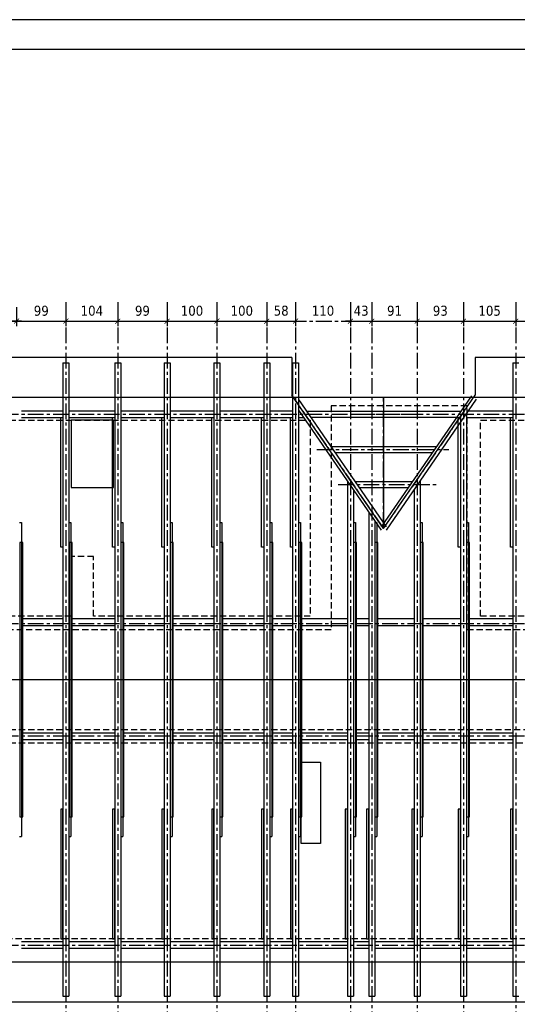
# Model space of a CAD drawing. Header units: millimetres. Extents: x 215282 to 249074, y 9058 to 27069.
# Tile 8 of 51: x 230501 to 231500, y 11713 to 13687. Entities that reach past the tile are written whole.
import ezdxf

# ---------------------------------------------------------------- set-up
doc = ezdxf.new("R2010")
doc.units = ezdxf.units.MM
doc.linetypes.add('CENTER', pattern=[50.8, 31.75, -6.35, 6.35, -6.35])
doc.linetypes.add('DASHED', pattern=[0.75, 0.5, -0.25])
for name, color, linetype in [('01-HM_podstawowa', 8, 'Continuous'), ('02-HM_osie', 8, 'CENTER'), ('04-HM_kontur', 4, 'Continuous')]:
    doc.layers.add(name, color=color, linetype=linetype)
doc.styles.add('HM_standard', font='tahoma.ttf')
doc.dimstyles.new('S100', dxfattribs={"dimscale": 10, "dimtxt": 2, "dimasz": 1, "dimexe": 1, "dimexo": 1, "dimgap": 1, "dimtad": 0, "dimdec": 1, "dimrnd": 0.5, "dimdsep": 46, "dimtxsty": 'HM_standard', "dimblk1": 'ARCHTICK', "dimblk2": 'ARCHTICK', "dimsah": 1, "dimcen": -3, "dimdle": 1, "dimclrt": 256, "dimadec": 0, "dimazin": 0, "dimtfac": 0.8, "dimtdec": 1, "dimtix": 1, "dimtmove": 2, "dimatfit": 3, "dimldrblk": 'ARCHTICK', "dimfxl": 1, "dimtvp": 1, "dimtolj": 1, "dimarcsym": 0})

# ---------------------------------------------------------------- blocks, each defined once
blk = doc.blocks.new('_ARCHTICK')
at = {"color": 0, "linetype": 'ByBlock', "const_width": 0.15}
blk.add_lwpolyline([(-0.5, -0.5), (0.5, 0.5)], dxfattribs=at)
blk = doc.blocks.new('*D219')
at = {"layer": '01-HM_podstawowa', "color": 0, "lineweight": -2, "ltscale": 3, "transparency": 16777216}
for p, q in [((221724, 20196.2), (221724, 20158.1)), ((221823, 20196.2), (221823, 20158.1)), ((221714, 20168.1), (221833, 20168.1))]:
    blk.add_line(p, q, dxfattribs=at)
at = {"layer": 'Defpoints', "color": 0, "transparency": 16777216}
for p in [(221724, 20206.2), (221823, 20206.2), (221823, 20168.1)]:
    blk.add_point(p, dxfattribs=at)
at = {"layer": '01-HM_podstawowa', "color": 0, "lineweight": -2, "ltscale": 3, "transparency": 16777216, "xscale": 10, "yscale": 10, "zscale": 10, "rotation": 180}
blk.add_blockref('_ARCHTICK', (221724, 20168.1), dxfattribs=at)
at = {"layer": '01-HM_podstawowa', "color": 0, "lineweight": -2, "ltscale": 3, "transparency": 16777216, "xscale": 10, "yscale": 10, "zscale": 10}
blk.add_blockref('_ARCHTICK', (221823, 20168.1), dxfattribs=at)
at = {"layer": '01-HM_podstawowa', "ltscale": 3, "transparency": 16777216, "insert": (221773.5, 20188.9), "char_height": 20, "attachment_point": 5, "style": 'HM_standard'}
blk.add_mtext('\\A1;99', dxfattribs=at)
blk = doc.blocks.new('*D220')
at = {"layer": '01-HM_podstawowa', "color": 0, "lineweight": -2, "ltscale": 3, "transparency": 16777216}
for p, q in [((221823, 20196.2), (221823, 20158.1)), ((221927, 20196.2), (221927, 20158.1)), ((221813, 20168.1), (221937, 20168.1))]:
    blk.add_line(p, q, dxfattribs=at)
at = {"layer": 'Defpoints', "color": 0, "transparency": 16777216}
for p in [(221823, 20206.2), (221927, 20206.2), (221927, 20168.1)]:
    blk.add_point(p, dxfattribs=at)
at = {"layer": '01-HM_podstawowa', "color": 0, "lineweight": -2, "ltscale": 3, "transparency": 16777216, "xscale": 10, "yscale": 10, "zscale": 10, "rotation": 180}
blk.add_blockref('_ARCHTICK', (221823, 20168.1), dxfattribs=at)
at = {"layer": '01-HM_podstawowa', "color": 0, "lineweight": -2, "ltscale": 3, "transparency": 16777216, "xscale": 10, "yscale": 10, "zscale": 10}
blk.add_blockref('_ARCHTICK', (221927, 20168.1), dxfattribs=at)
at = {"layer": '01-HM_podstawowa', "ltscale": 3, "transparency": 16777216, "insert": (221875, 20188.9), "char_height": 20, "attachment_point": 5, "style": 'HM_standard'}
blk.add_mtext('\\A1;104', dxfattribs=at)
blk = doc.blocks.new('*D221')
at = {"layer": '01-HM_podstawowa', "color": 0, "lineweight": -2, "ltscale": 3, "transparency": 16777216}
for p, q in [((221927, 20196.2), (221927, 20158.1)), ((222026, 20196.2), (222026, 20158.1)), ((221917, 20168.1), (222036, 20168.1))]:
    blk.add_line(p, q, dxfattribs=at)
at = {"layer": 'Defpoints', "color": 0, "transparency": 16777216}
for p in [(221927, 20206.2), (222026, 20206.2), (222026, 20168.1)]:
    blk.add_point(p, dxfattribs=at)
at = {"layer": '01-HM_podstawowa', "color": 0, "lineweight": -2, "ltscale": 3, "transparency": 16777216, "xscale": 10, "yscale": 10, "zscale": 10, "rotation": 180}
blk.add_blockref('_ARCHTICK', (221927, 20168.1), dxfattribs=at)
at = {"layer": '01-HM_podstawowa', "color": 0, "lineweight": -2, "ltscale": 3, "transparency": 16777216, "xscale": 10, "yscale": 10, "zscale": 10}
blk.add_blockref('_ARCHTICK', (222026, 20168.1), dxfattribs=at)
at = {"layer": '01-HM_podstawowa', "ltscale": 3, "transparency": 16777216, "insert": (221976.5, 20188.9), "char_height": 20, "attachment_point": 5, "style": 'HM_standard'}
blk.add_mtext('\\A1;99', dxfattribs=at)
blk = doc.blocks.new('*D222')
at = {"layer": '01-HM_podstawowa', "color": 0, "lineweight": -2, "ltscale": 3, "transparency": 16777216}
for p, q in [((222026, 20196.2), (222026, 20158.1)), ((222126, 20196.2), (222126, 20158.1)), ((222016, 20168.1), (222136, 20168.1))]:
    blk.add_line(p, q, dxfattribs=at)
at = {"layer": 'Defpoints', "color": 0, "transparency": 16777216}
for p in [(222026, 20206.2), (222126, 20206.2), (222126, 20168.1)]:
    blk.add_point(p, dxfattribs=at)
at = {"layer": '01-HM_podstawowa', "color": 0, "lineweight": -2, "ltscale": 3, "transparency": 16777216, "xscale": 10, "yscale": 10, "zscale": 10, "rotation": 180}
blk.add_blockref('_ARCHTICK', (222026, 20168.1), dxfattribs=at)
at = {"layer": '01-HM_podstawowa', "color": 0, "lineweight": -2, "ltscale": 3, "transparency": 16777216, "xscale": 10, "yscale": 10, "zscale": 10}
blk.add_blockref('_ARCHTICK', (222126, 20168.1), dxfattribs=at)
at = {"layer": '01-HM_podstawowa', "ltscale": 3, "transparency": 16777216, "insert": (222076, 20188.9), "char_height": 20, "attachment_point": 5, "style": 'HM_standard'}
blk.add_mtext('\\A1;100', dxfattribs=at)
blk = doc.blocks.new('*D223')
at = {"layer": '01-HM_podstawowa', "color": 0, "lineweight": -2, "ltscale": 3, "transparency": 16777216}
for p, q in [((222126, 20196.2), (222126, 20158.1)), ((222226, 20196.2), (222226, 20158.1)), ((222116, 20168.1), (222236, 20168.1))]:
    blk.add_line(p, q, dxfattribs=at)
at = {"layer": 'Defpoints', "color": 0, "transparency": 16777216}
for p in [(222126, 20206.2), (222226, 20206.2), (222226, 20168.1)]:
    blk.add_point(p, dxfattribs=at)
at = {"layer": '01-HM_podstawowa', "color": 0, "lineweight": -2, "ltscale": 3, "transparency": 16777216, "xscale": 10, "yscale": 10, "zscale": 10, "rotation": 180}
blk.add_blockref('_ARCHTICK', (222126, 20168.1), dxfattribs=at)
at = {"layer": '01-HM_podstawowa', "color": 0, "lineweight": -2, "ltscale": 3, "transparency": 16777216, "xscale": 10, "yscale": 10, "zscale": 10}
blk.add_blockref('_ARCHTICK', (222226, 20168.1), dxfattribs=at)
at = {"layer": '01-HM_podstawowa', "ltscale": 3, "transparency": 16777216, "insert": (222176, 20188.9), "char_height": 20, "attachment_point": 5, "style": 'HM_standard'}
blk.add_mtext('\\A1;100', dxfattribs=at)
blk = doc.blocks.new('*D224')
at = {"layer": '01-HM_podstawowa', "color": 0, "lineweight": -2, "ltscale": 3, "transparency": 16777216}
for p, q in [((222226, 20196.2), (222226, 20158.1)), ((222284, 20196.2), (222284, 20158.1)), ((222216, 20168.1), (222294, 20168.1))]:
    blk.add_line(p, q, dxfattribs=at)
at = {"layer": 'Defpoints', "color": 0, "transparency": 16777216}
for p in [(222226, 20206.2), (222284, 20206.2), (222284, 20168.1)]:
    blk.add_point(p, dxfattribs=at)
at = {"layer": '01-HM_podstawowa', "color": 0, "lineweight": -2, "ltscale": 3, "transparency": 16777216, "xscale": 10, "yscale": 10, "zscale": 10, "rotation": 180}
blk.add_blockref('_ARCHTICK', (222226, 20168.1), dxfattribs=at)
at = {"layer": '01-HM_podstawowa', "color": 0, "lineweight": -2, "ltscale": 3, "transparency": 16777216, "xscale": 10, "yscale": 10, "zscale": 10}
blk.add_blockref('_ARCHTICK', (222284, 20168.1), dxfattribs=at)
at = {"layer": '01-HM_podstawowa', "ltscale": 3, "transparency": 16777216, "insert": (222255, 20189), "char_height": 20, "attachment_point": 5, "style": 'HM_standard'}
blk.add_mtext('\\A1;58', dxfattribs=at)
blk = doc.blocks.new('*D225')
at = {"layer": '02-HM_osie', "color": 0, "lineweight": -2, "transparency": 16777216}
for p, q in [((222284, 20196.2), (222284, 20158.1)), ((222394, 20196.2), (222394, 20158.1)), ((222274, 20168.1), (222404, 20168.1))]:
    blk.add_line(p, q, dxfattribs=at)
at = {"layer": 'Defpoints', "color": 0, "transparency": 16777216}
for p in [(222284, 20206.2), (222394, 20206.2), (222394, 20168.1)]:
    blk.add_point(p, dxfattribs=at)
at = {"layer": '02-HM_osie', "color": 0, "lineweight": -2, "ltscale": 3, "transparency": 16777216, "xscale": 10, "yscale": 10, "zscale": 10, "rotation": 180}
blk.add_blockref('_ARCHTICK', (222284, 20168.1), dxfattribs=at)
at = {"layer": '02-HM_osie', "color": 0, "lineweight": -2, "ltscale": 3, "transparency": 16777216, "xscale": 10, "yscale": 10, "zscale": 10}
blk.add_blockref('_ARCHTICK', (222394, 20168.1), dxfattribs=at)
at = {"layer": '02-HM_osie', "ltscale": 3, "transparency": 16777216, "insert": (222339, 20188.9), "char_height": 20, "attachment_point": 5, "style": 'HM_standard'}
blk.add_mtext('\\A1;110', dxfattribs=at)
blk = doc.blocks.new('*D226')
at = {"layer": '01-HM_podstawowa', "color": 0, "lineweight": -2, "ltscale": 3, "transparency": 16777216}
for p, q in [((222394, 20196.2), (222394, 20158.1)), ((222437, 20196.2), (222437, 20158.1)), ((222384, 20168.1), (222447, 20168.1)), ((222394, 20168.1), (222384, 20168.1)), ((222437, 20168.1), (222447, 20168.1))]:
    blk.add_line(p, q, dxfattribs=at)
at = {"layer": 'Defpoints', "color": 0, "transparency": 16777216}
for p in [(222394, 20206.2), (222437, 20206.2), (222437, 20168.1)]:
    blk.add_point(p, dxfattribs=at)
at = {"layer": '01-HM_podstawowa', "color": 0, "lineweight": -2, "ltscale": 3, "transparency": 16777216, "xscale": 10, "yscale": 10, "zscale": 10}
blk.add_blockref('_ARCHTICK', (222394, 20168.1), dxfattribs=at)
at = {"layer": '01-HM_podstawowa', "color": 0, "lineweight": -2, "ltscale": 3, "transparency": 16777216, "xscale": 10, "yscale": 10, "zscale": 10, "rotation": 180}
blk.add_blockref('_ARCHTICK', (222437, 20168.1), dxfattribs=at)
at = {"layer": '01-HM_podstawowa', "ltscale": 3, "transparency": 16777216, "insert": (222415.5, 20188.9), "char_height": 20, "attachment_point": 5, "style": 'HM_standard'}
blk.add_mtext('\\A1;43', dxfattribs=at)
blk = doc.blocks.new('*D227')
at = {"layer": '01-HM_podstawowa', "color": 0, "lineweight": -2, "ltscale": 3, "transparency": 16777216}
for p, q in [((222437, 20196.2), (222437, 20158.1)), ((222528, 20196.2), (222528, 20158.1)), ((222427, 20168.1), (222538, 20168.1))]:
    blk.add_line(p, q, dxfattribs=at)
at = {"layer": 'Defpoints', "color": 0, "transparency": 16777216}
for p in [(222437, 20206.2), (222528, 20206.2), (222528, 20168.1)]:
    blk.add_point(p, dxfattribs=at)
at = {"layer": '01-HM_podstawowa', "color": 0, "lineweight": -2, "ltscale": 3, "transparency": 16777216, "xscale": 10, "yscale": 10, "zscale": 10, "rotation": 180}
blk.add_blockref('_ARCHTICK', (222437, 20168.1), dxfattribs=at)
at = {"layer": '01-HM_podstawowa', "color": 0, "lineweight": -2, "ltscale": 3, "transparency": 16777216, "xscale": 10, "yscale": 10, "zscale": 10}
blk.add_blockref('_ARCHTICK', (222528, 20168.1), dxfattribs=at)
at = {"layer": '01-HM_podstawowa', "ltscale": 3, "transparency": 16777216, "insert": (222482.5, 20188.9), "char_height": 20, "attachment_point": 5, "style": 'HM_standard'}
blk.add_mtext('\\A1;91', dxfattribs=at)
blk = doc.blocks.new('*D228')
at = {"layer": '01-HM_podstawowa', "color": 0, "lineweight": -2, "ltscale": 3, "transparency": 16777216}
for p, q in [((222528, 20196.2), (222528, 20158.1)), ((222621, 20196.2), (222621, 20158.1)), ((222518, 20168.1), (222631, 20168.1))]:
    blk.add_line(p, q, dxfattribs=at)
at = {"layer": 'Defpoints', "color": 0, "transparency": 16777216}
for p in [(222528, 20206.2), (222621, 20206.2), (222621, 20168.1)]:
    blk.add_point(p, dxfattribs=at)
at = {"layer": '01-HM_podstawowa', "color": 0, "lineweight": -2, "ltscale": 3, "transparency": 16777216, "xscale": 10, "yscale": 10, "zscale": 10, "rotation": 180}
blk.add_blockref('_ARCHTICK', (222528, 20168.1), dxfattribs=at)
at = {"layer": '01-HM_podstawowa', "color": 0, "lineweight": -2, "ltscale": 3, "transparency": 16777216, "xscale": 10, "yscale": 10, "zscale": 10}
blk.add_blockref('_ARCHTICK', (222621, 20168.1), dxfattribs=at)
at = {"layer": '01-HM_podstawowa', "ltscale": 3, "transparency": 16777216, "insert": (222574.5, 20188.9), "char_height": 20, "attachment_point": 5, "style": 'HM_standard'}
blk.add_mtext('\\A1;93', dxfattribs=at)
blk = doc.blocks.new('*D229')
at = {"layer": '01-HM_podstawowa', "color": 0, "lineweight": -2, "ltscale": 3, "transparency": 16777216}
for p, q in [((222621, 20196.2), (222621, 20158.1)), ((222726, 20196.2), (222726, 20158.1)), ((222611, 20168.1), (222736, 20168.1))]:
    blk.add_line(p, q, dxfattribs=at)
at = {"layer": 'Defpoints', "color": 0, "transparency": 16777216}
for p in [(222621, 20206.2), (222726, 20206.2), (222726, 20168.1)]:
    blk.add_point(p, dxfattribs=at)
at = {"layer": '01-HM_podstawowa', "color": 0, "lineweight": -2, "ltscale": 3, "transparency": 16777216, "xscale": 10, "yscale": 10, "zscale": 10, "rotation": 180}
blk.add_blockref('_ARCHTICK', (222621, 20168.1), dxfattribs=at)
at = {"layer": '01-HM_podstawowa', "color": 0, "lineweight": -2, "ltscale": 3, "transparency": 16777216, "xscale": 10, "yscale": 10, "zscale": 10}
blk.add_blockref('_ARCHTICK', (222726, 20168.1), dxfattribs=at)
at = {"layer": '01-HM_podstawowa', "ltscale": 3, "transparency": 16777216, "insert": (222673.5, 20188.9), "char_height": 20, "attachment_point": 5, "style": 'HM_standard'}
blk.add_mtext('\\A1;105', dxfattribs=at)
blk = doc.blocks.new('*D230')
at = {"layer": '01-HM_podstawowa', "color": 0, "lineweight": -2, "ltscale": 3, "transparency": 16777216}
for p, q in [((222726, 20196.2), (222726, 20158.1)), ((222826, 20196.2), (222826, 20158.1)), ((222716, 20168.1), (222836, 20168.1))]:
    blk.add_line(p, q, dxfattribs=at)
at = {"layer": 'Defpoints', "color": 0, "transparency": 16777216}
for p in [(222726, 20206.2), (222826, 20206.2), (222826, 20168.1)]:
    blk.add_point(p, dxfattribs=at)
at = {"layer": '01-HM_podstawowa', "color": 0, "lineweight": -2, "ltscale": 3, "transparency": 16777216, "xscale": 10, "yscale": 10, "zscale": 10, "rotation": 180}
blk.add_blockref('_ARCHTICK', (222726, 20168.1), dxfattribs=at)
at = {"layer": '01-HM_podstawowa', "color": 0, "lineweight": -2, "ltscale": 3, "transparency": 16777216, "xscale": 10, "yscale": 10, "zscale": 10}
blk.add_blockref('_ARCHTICK', (222826, 20168.1), dxfattribs=at)
at = {"layer": '01-HM_podstawowa', "ltscale": 3, "transparency": 16777216, "insert": (222776, 20188.9), "char_height": 20, "attachment_point": 5, "style": 'HM_standard'}
blk.add_mtext('\\A1;100', dxfattribs=at)
blk = doc.blocks.new('*D282')
at = {"layer": '01-HM_podstawowa', "color": 0, "lineweight": -2, "ltscale": 3, "transparency": 16777216}
for p, q in [((221626.5, 20196.2), (221626.5, 20158.1)), ((221724, 20196.2), (221724, 20158.1)), ((221734, 20168.1), (221616.5, 20168.1))]:
    blk.add_line(p, q, dxfattribs=at)
at = {"layer": 'Defpoints', "color": 0, "transparency": 16777216}
for p in [(221626.5, 20206.2), (221724, 20206.2), (221626.5, 20168.1)]:
    blk.add_point(p, dxfattribs=at)
at = {"layer": '01-HM_podstawowa', "color": 0, "lineweight": -2, "ltscale": 3, "transparency": 16777216, "xscale": 10, "yscale": 10, "zscale": 10, "rotation": 180}
blk.add_blockref('_ARCHTICK', (221626.5, 20168.1), dxfattribs=at)
at = {"layer": '01-HM_podstawowa', "color": 0, "lineweight": -2, "ltscale": 3, "transparency": 16777216, "xscale": 10, "yscale": 10, "zscale": 10}
blk.add_blockref('_ARCHTICK', (221724, 20168.1), dxfattribs=at)
at = {"layer": '01-HM_podstawowa', "ltscale": 3, "transparency": 16777216, "insert": (221675.2, 20188.9), "char_height": 20, "attachment_point": 5, "style": 'HM_standard'}
blk.add_mtext('\\A1;95', dxfattribs=at)
blk = doc.blocks.new('rokwie')
at = {"layer": '01-HM_podstawowa', "color": 3}
for p, q in [((221817.04, 20084.29), (221817.04, 18814.29)), ((221817.04, 20084.29), (221829.04, 20084.29)), ((221829.04, 20084.29), (221829.04, 18814.29)), ((221921.04, 20084.29), (221921.04, 18814.29)), ((221921.04, 20084.29), (221933.04, 20084.29)), ((221933.04, 20084.29), (221933.04, 18814.29)), ((222020.04, 20084.29), (222020.04, 18814.29)), ((222020.04, 20084.29), (222032.04, 20084.29)), ((222032.04, 20084.29), (222032.04, 18814.29)), ((222120.04, 20084.29), (222120.04, 18814.29)), ((222120.04, 20084.29), (222132.04, 20084.29)), ((222132.04, 20084.29), (222132.04, 18814.29)), ((222220.04, 20084.29), (222220.04, 18814.29)), ((222220.04, 20084.29), (222232.04, 20084.29)), ((222232.04, 20084.29), (222232.04, 18814.29)), ((222278.04, 20084.29), (222278.04, 18814.29)), ((222278.04, 20084.29), (222290.04, 20084.29)), ((222290.04, 20084.29), (222290.04, 18814.29)), ((222720.04, 20084.29), (222720.04, 18814.29)), ((222720.04, 20084.29), (222732.04, 20084.29)), ((222290.04, 20010.76), (222465.64, 19755.84)), ((222636.83, 20018.69), (222455.76, 19755.84)), ((222646.71, 20011.88), (222465.64, 19749.03)), ((221734.04, 19988.11), (221817.04, 19988.11)), ((221829.04, 19988.11), (221921.04, 19988.11)), ((221933.04, 19988.11), (222020.04, 19988.11)), ((222032.04, 19988.11), (222120.04, 19988.11)), ((222132.04, 19988.11), (222220.04, 19988.11)), ((222232.04, 19988.11), (222278.04, 19988.11)), ((222290.04, 19989.61), (222455.76, 19749.03)), ((222290.04, 19988.11), (222291.07, 19988.11)), ((222305.96, 19987.64), (222615.44, 19987.64)), ((222627.04, 19988.11), (222720.04, 19988.11)), ((221734.04, 19974.61), (221817.04, 19974.61)), ((221829.04, 19974.61), (221921.04, 19974.61)), ((221933.04, 19974.61), (222020.04, 19974.61)), ((222032.04, 19974.61), (222120.04, 19974.61)), ((222132.04, 19974.61), (222220.04, 19974.61)), ((222232.04, 19974.61), (222278.04, 19974.61)), ((222290.04, 19974.61), (222300.37, 19974.61)), ((222314.23, 19975.64), (222607.18, 19975.64)), ((222615.04, 19965.9), (222615.04, 18814.29)), ((222627.04, 19983.32), (222627.04, 18814.29)), ((222627.04, 19974.61), (222720.04, 19974.61)), ((222354.77, 19916.8), (222566.64, 19916.8)), ((222363.03, 19904.8), (222558.37, 19904.8)), ((222388.04, 19847.34), (222388.04, 18814.29)), ((222402.99, 19846.8), (222518.42, 19846.8)), ((222534.04, 19848.32), (222534.04, 18814.29)), ((222400.04, 19829.92), (222400.04, 18814.29)), ((222411.25, 19834.8), (222510.15, 19834.8)), ((222522.04, 19830.9), (222522.04, 18814.29)), ((222431.04, 19784.92), (222431.04, 18814.29)), ((222443.04, 19767.5), (222443.04, 18814.29)), ((221730.04, 19764.29), (221734.04, 19764.29)), ((221734.04, 19764.29), (221734.04, 19134.29)), ((221829.04, 19764.29), (221833.04, 19764.29)), ((221833.04, 19764.29), (221833.04, 19134.29)), ((221933.04, 19764.29), (221937.04, 19764.29)), ((221937.04, 19764.29), (221937.04, 19134.29)), ((222032.04, 19764.29), (222036.04, 19764.29)), ((222036.04, 19764.29), (222036.04, 19134.29)), ((222132.04, 19764.29), (222136.04, 19764.29)), ((222136.04, 19764.29), (222136.04, 19134.29)), ((222232.04, 19764.29), (222236.04, 19764.29)), ((222236.04, 19764.29), (222236.04, 19134.29)), ((222290.04, 19764.29), (222294.04, 19764.29)), ((222294.04, 19764.29), (222294.04, 19134.29)), ((222400.04, 19764.29), (222404.04, 19764.29)), ((222404.04, 19764.29), (222404.04, 19134.29)), ((222443.04, 19764.29), (222447.04, 19764.29)), ((222447.04, 19764.29), (222447.04, 19134.29)), ((222534.04, 19764.29), (222538.04, 19764.29)), ((222538.04, 19764.29), (222538.04, 19134.29)), ((222627.04, 19764.29), (222631.04, 19764.29)), ((222631.04, 19764.29), (222631.04, 19134.29)), ((221734.04, 19571.55), (221817.04, 19571.55)), ((221833.04, 19571.55), (221921.04, 19571.55)), ((221937.04, 19571.55), (222020.04, 19571.55)), ((222036.04, 19571.55), (222120.04, 19571.55)), ((222136.04, 19571.55), (222220.04, 19571.55)), ((222236.04, 19571.55), (222278.04, 19571.55)), ((222294.04, 19571.55), (222388.04, 19571.55)), ((222404.04, 19571.55), (222431.04, 19571.55)), ((222447.04, 19571.55), (222522.04, 19571.55)), ((222538.04, 19571.55), (222615.04, 19571.55)), ((222631.04, 19571.55), (222720.04, 19571.55)), ((221734.04, 19558.03), (221817.04, 19558.03)), ((221833.04, 19558.03), (221921.04, 19558.03)), ((221937.04, 19558.03), (222020.04, 19558.03)), ((222036.04, 19558.03), (222120.04, 19558.03)), ((222136.04, 19558.03), (222220.04, 19558.03)), ((222236.04, 19558.03), (222278.04, 19558.03)), ((222294.04, 19558.03), (222388.04, 19558.03)), ((222404.04, 19558.03), (222431.04, 19558.03)), ((222447.04, 19558.03), (222522.04, 19558.03)), ((222538.04, 19558.03), (222615.04, 19558.03)), ((222631.04, 19558.03), (222720.04, 19558.03)), ((221817.04, 19449.29), (221829.04, 19449.29)), ((221921.04, 19449.29), (221933.04, 19449.29)), ((222020.04, 19449.29), (222032.04, 19449.29)), ((222120.04, 19449.29), (222132.04, 19449.29)), ((222220.04, 19449.29), (222232.04, 19449.29)), ((222278.04, 19449.29), (222290.04, 19449.29)), ((222388.04, 19449.29), (222400.04, 19449.29)), ((222431.04, 19449.29), (222443.04, 19449.29)), ((222522.04, 19449.29), (222534.04, 19449.29)), ((222615.04, 19449.29), (222627.04, 19449.29)), ((222720.04, 19449.29), (222732.04, 19449.29)), ((221734.04, 19342.79), (221817.04, 19342.79)), ((221833.04, 19342.79), (221921.04, 19342.79)), ((221937.04, 19342.79), (222020.04, 19342.79)), ((222036.04, 19342.79), (222120.04, 19342.79)), ((222136.04, 19342.79), (222220.04, 19342.79)), ((222236.04, 19342.79), (222278.04, 19342.79)), ((222294.04, 19342.79), (222388.04, 19342.79)), ((222404.04, 19342.79), (222431.04, 19342.79)), ((222447.04, 19342.79), (222522.04, 19342.79)), ((222538.04, 19342.79), (222615.04, 19342.79)), ((222631.04, 19342.79), (222720.04, 19342.79)), ((221734.04, 19329.29), (221817.04, 19329.29)), ((221833.04, 19329.29), (221921.04, 19329.29)), ((221937.04, 19329.29), (222020.04, 19329.29)), ((222036.04, 19329.29), (222120.04, 19329.29)), ((222136.04, 19329.29), (222220.04, 19329.29)), ((222236.04, 19329.29), (222278.04, 19329.29)), ((222294.04, 19329.29), (222388.04, 19329.29)), ((222404.04, 19329.29), (222431.04, 19329.29)), ((222447.04, 19329.29), (222522.04, 19329.29)), ((222538.04, 19329.29), (222615.04, 19329.29)), ((222631.04, 19329.29), (222720.04, 19329.29)), ((221730.04, 19134.29), (221734.04, 19134.29)), ((221829.04, 19134.29), (221833.04, 19134.29)), ((221933.04, 19134.29), (221937.04, 19134.29)), ((222032.04, 19134.29), (222036.04, 19134.29)), ((222132.04, 19134.29), (222136.04, 19134.29)), ((222232.04, 19134.29), (222236.04, 19134.29)), ((222290.04, 19134.29), (222294.04, 19134.29)), ((222400.04, 19134.29), (222404.04, 19134.29)), ((222443.04, 19134.29), (222447.04, 19134.29)), ((222534.04, 19134.29), (222538.04, 19134.29)), ((222627.04, 19134.29), (222631.04, 19134.29)), ((221734.04, 18923.97), (221817.04, 18923.97)), ((221829.04, 18923.97), (221921.04, 18923.97)), ((221933.04, 18923.97), (222020.04, 18923.97)), ((222032.04, 18923.97), (222120.04, 18923.97)), ((222132.04, 18923.97), (222220.04, 18923.97)), ((222232.04, 18923.97), (222278.04, 18923.97)), ((222290.04, 18923.97), (222388.04, 18923.97)), ((222400.04, 18923.97), (222431.04, 18923.97)), ((222443.04, 18923.97), (222522.04, 18923.97)), ((222534.04, 18923.97), (222615.04, 18923.97)), ((222627.04, 18923.97), (222720.04, 18923.97)), ((221734.04, 18910.47), (221817.04, 18910.47)), ((221829.04, 18910.47), (221921.04, 18910.47)), ((221933.04, 18910.47), (222020.04, 18910.47)), ((222032.04, 18910.47), (222120.04, 18910.47)), ((222132.04, 18910.47), (222220.04, 18910.47)), ((222232.04, 18910.47), (222278.04, 18910.47)), ((222290.04, 18910.47), (222388.04, 18910.47)), ((222400.04, 18910.47), (222431.04, 18910.47)), ((222443.04, 18910.47), (222522.04, 18910.47)), ((222534.04, 18910.47), (222615.04, 18910.47)), ((222627.04, 18910.47), (222720.04, 18910.47)), ((221817.04, 18814.29), (221829.04, 18814.29)), ((221921.04, 18814.29), (221933.04, 18814.29)), ((222020.04, 18814.29), (222032.04, 18814.29)), ((222120.04, 18814.29), (222132.04, 18814.29)), ((222220.04, 18814.29), (222232.04, 18814.29)), ((222278.04, 18814.29), (222290.04, 18814.29)), ((222388.04, 18814.29), (222400.04, 18814.29)), ((222431.04, 18814.29), (222443.04, 18814.29)), ((222522.04, 18814.29), (222534.04, 18814.29)), ((222615.04, 18814.29), (222627.04, 18814.29)), ((222720.04, 18814.29), (222732.04, 18814.29))]:
    blk.add_line(p, q, dxfattribs=at)
at = {"layer": '02-HM_osie'}
for p, q in [((221823.04, 20206.24), (221823.04, 18680.48)), ((221927.04, 20206.24), (221927.04, 18680.48)), ((222026.04, 20206.24), (222026.04, 18680.48)), ((222126.04, 20206.24), (222126.04, 18680.48)), ((222226.04, 20206.24), (222226.04, 18680.48)), ((222284.04, 20206.24), (222284.04, 18680.48)), ((222394.04, 20206.24), (222394.04, 18680.48)), ((222437.04, 20206.24), (222437.04, 18680.48)), ((222528.04, 20206.24), (222528.04, 18680.48)), ((222621.04, 20206.24), (222621.04, 18680.48)), ((222726.04, 20206.24), (222726.04, 18680.48)), ((222460.7, 19752.43), (222276.7, 20019.54)), ((222461.32, 19752.15), (222279.64, 20015.29)), ((222460.7, 19753.04), (222460.7, 20015.29)), ((222460.7, 19752.43), (222627.04, 19993.9)), ((222398.85, 19981.64), (222522.55, 19981.64)), ((222326.94, 19910.8), (222591.39, 19910.8)), ((222369.25, 19840.8), (222570.69, 19840.8))]:
    blk.add_line(p, q, dxfattribs=at)
at = {"layer": '01-HM_podstawowa', "color": 1, "ltscale": 3}
dim = blk.add_linear_dim(base=(221626.46, 20168.07), p1=(221724.04, 20206.24), p2=(221626.46, 20206.24), text='95', dimstyle='S100', dxfattribs=at)
dim.commit()
dim.dimension.update_dxf_attribs({"geometry": '*D282', "text_midpoint": (221675.25, 20188.89)})
for base, p1, p2, picture, middle in [((221823.04, 20168.07), (221724.04, 20206.24), (221823.04, 20206.24), '*D219', (221773.54, 20188.86)), ((221927.04, 20168.07), (221823.04, 20206.24), (221927.04, 20206.24), '*D220', (221875.04, 20188.89)), ((222026.04, 20168.07), (221927.04, 20206.24), (222026.04, 20206.24), '*D221', (221976.54, 20188.86)), ((222126.04, 20168.07), (222026.04, 20206.24), (222126.04, 20206.24), '*D222', (222076.04, 20188.89)), ((222226.04, 20168.07), (222126.04, 20206.24), (222226.04, 20206.24), '*D223', (222176.04, 20188.89)), ((222284.04, 20168.07), (222226.04, 20206.24), (222284.04, 20206.24), '*D224', (222255.04, 20188.98)), ((222437.04, 20168.07), (222394.04, 20206.24), (222437.04, 20206.24), '*D226', (222415.54, 20188.9)), ((222528.04, 20168.07), (222437.04, 20206.24), (222528.04, 20206.24), '*D227', (222482.54, 20188.86)), ((222621.04, 20168.07), (222528.04, 20206.24), (222621.04, 20206.24), '*D228', (222574.54, 20188.9)), ((222726.04, 20168.07), (222621.04, 20206.24), (222726.04, 20206.24), '*D229', (222673.54, 20188.89)), ((222826.04, 20168.07), (222726.04, 20206.24), (222826.04, 20206.24), '*D230', (222776.04, 20188.89))]:
    dim = blk.add_linear_dim(base=base, p1=p1, p2=p2, dimstyle='S100', dxfattribs=at)
    dim.commit()
    dim.dimension.update_dxf_attribs({"geometry": picture, "text_midpoint": middle})
at = {"layer": '02-HM_osie'}
dim = blk.add_linear_dim(base=(222394.04, 20168.07), p1=(222284.04, 20206.24), p2=(222394.04, 20206.24), dimstyle='S100', dxfattribs=at)
dim.commit()
dim.dimension.update_dxf_attribs({"geometry": '*D225', "text_midpoint": (222339.04, 20188.89)})

msp = doc.modelspace()

# ---------------------------------------------------------------- linework, layer by layer
at = {"layer": '01-HM_podstawowa', "color": 1, "ltscale": 3}
for p, q in [((231047.22, 13009.78), (231047.22, 12934.04)), ((231415.22, 13009.78), (231415.22, 12934.04)), ((231231.22, 12666.93), (231047.22, 12934.04)), ((231231.22, 12666.93), (231415.22, 12934.04)), ((231231.22, 12929.78), (231231.22, 12666.93)), ((229935.63, 12363.78), (234681.22, 12363.78))]:
    msp.add_line(p, q, dxfattribs=at)
at = {"layer": '01-HM_podstawowa', "ltscale": 3}
for points in [[(229482.37, 10717.25), (235482.37, 10717.25), (235482.37, 13687.25), (229482.37, 13687.25)], [(229732.37, 10777.25), (235422.37, 10777.25), (235422.37, 13627.25), (229732.37, 13627.25)]]:
    msp.add_lwpolyline(points, close=True, dxfattribs=at)
at = {"layer": '01-HM_podstawowa', "color": 1, "ltscale": 3}
for points in [[(231047.22, 13009.78), (230055.22, 13009.78), (230055.22, 11717.78), (235107.22, 11717.78), (235107.22, 13009.78), (234115.22, 13009.78)], [(233747.22, 13009.78), (231415.22, 13009.78)]]:
    msp.add_lwpolyline(points, dxfattribs=at)
for points in [[(230135.22, 11797.78), (235027.22, 11797.78), (235027.22, 12929.78), (230135.22, 12929.78)], [(230603.94, 12748.89), (230688.94, 12748.89), (230688.94, 12883.89), (230603.94, 12883.89)]]:
    msp.add_lwpolyline(points, close=True, dxfattribs=at)
at = {"layer": '01-HM_podstawowa', "color": 3, "linetype": 'DASHED', "ltscale": 25}
for points in [[(230217.97, 12463.89), (230217.97, 12263.89), (234955.97, 12263.89), (234955.97, 12463.89), (234044.97, 12463.89), (234044.97, 12912.89), (233773.97, 12912.89), (233773.97, 12463.89), (231398.97, 12463.89), (231398.97, 12912.89), (231125.97, 12912.89), (231125.97, 12463.89), (230217.97, 12463.89)], [(230217.97, 12883.89), (231083.97, 12883.89), (231083.97, 12490.89), (230648.97, 12490.89), (230648.97, 12610.89), (230603.97, 12610.89), (230603.97, 12490.89), (230217.97, 12490.89), (230217.97, 12883.89)], [(231425.97, 12490.89), (231425.97, 12883.89), (233733.97, 12883.89), (233733.97, 12490.89), (232922.97, 12490.89), (232922.97, 12549.89), (232862.97, 12549.89), (232862.97, 12490.89), (232322.97, 12490.89), (232322.97, 12549.39), (232262.97, 12549.39), (232262.97, 12490.89), (231722.97, 12490.89), (231722.97, 12550.39), (231662.97, 12550.39), (231662.97, 12490.89), (231425.97, 12490.89)], [(234955.97, 11843.89), (233153.97, 11843.89), (233153.97, 12145.39), (233113.97, 12145.39), (233113.97, 11843.89), (231806.97, 11843.89), (231806.97, 12167.39), (231760.97, 12167.39), (231760.97, 11843.89), (230217.97, 11843.89), (230217.97, 12236.89), (231068.97, 12236.89), (231104.66, 12236.89), (232470.97, 12236.89), (232470.97, 12160.89), (232516.97, 12160.89), (232516.97, 12236.89), (234396.97, 12236.89), (234406.97, 12236.89), (234406.97, 12089.89), (234453.97, 12089.89), (234453.97, 12236.89), (234955.97, 12236.89), (234955.97, 11843.89)]]:
    msp.add_lwpolyline(points, dxfattribs=at)
at = {"layer": '01-HM_podstawowa', "color": 3, "ltscale": 3}
msp.add_lwpolyline([(231104.66, 12035.1), (231065.66, 12035.1), (231065.66, 12198.1), (231104.66, 12198.1)], close=True, dxfattribs=at)
at = {"layer": '02-HM_osie', "color": 1}
for p, q in [((229856.64, 12896.28), (235408.83, 12896.28)), ((229856.64, 12476.28), (235408.83, 12476.28)), ((229856.64, 12251.28), (235408.83, 12251.28)), ((229856.64, 11831.28), (235408.83, 11831.28))]:
    msp.add_line(p, q, dxfattribs=at)
at = {"layer": '04-HM_kontur', "ltscale": 3}
for points in [[(230583.05, 12889.1), (230587.55, 12889.1), (230587.55, 12629.1), (230583.05, 12629.1)], [(230687.05, 12889.1), (230691.55, 12889.1), (230691.55, 12629.1), (230687.05, 12629.1)], [(230687.05, 12889.1), (230691.55, 12889.1), (230691.55, 12629.1), (230687.05, 12629.1)], [(230786.05, 12889.1), (230790.55, 12889.1), (230790.55, 12629.1), (230786.05, 12629.1)], [(230886.05, 12889.1), (230890.55, 12889.1), (230890.55, 12629.1), (230886.05, 12629.1)], [(230986.05, 12889.1), (230990.55, 12889.1), (230990.55, 12629.1), (230986.05, 12629.1)], [(231044.05, 12889.1), (231048.55, 12889.1), (231048.55, 12629.1), (231044.05, 12629.1)], [(231381.05, 12889.1), (231385.55, 12889.1), (231385.55, 12629.1), (231381.05, 12629.1)], [(231486.05, 12889.1), (231490.55, 12889.1), (231490.55, 12629.1), (231486.05, 12629.1)], [(230500.75, 12088.78), (230506.75, 12088.78), (230506.75, 12638.78), (230500.75, 12638.78)], [(230599.75, 12088.78), (230605.75, 12088.78), (230605.75, 12638.78), (230599.75, 12638.78)], [(230703.75, 12088.78), (230709.75, 12088.78), (230709.75, 12638.78), (230703.75, 12638.78)], [(230703.75, 12088.78), (230709.75, 12088.78), (230709.75, 12638.78), (230703.75, 12638.78)], [(230802.75, 12088.78), (230808.75, 12088.78), (230808.75, 12638.78), (230802.75, 12638.78)], [(230902.75, 12088.78), (230908.75, 12088.78), (230908.75, 12638.78), (230902.75, 12638.78)], [(231002.75, 12088.78), (231008.75, 12088.78), (231008.75, 12638.78), (231002.75, 12638.78)], [(231060.75, 12088.78), (231066.75, 12088.78), (231066.75, 12638.78), (231060.75, 12638.78)], [(231170.75, 12088.78), (231176.75, 12088.78), (231176.75, 12638.78), (231170.75, 12638.78)], [(231213.75, 12088.78), (231219.75, 12088.78), (231219.75, 12638.78), (231213.75, 12638.78)], [(231304.75, 12088.78), (231310.75, 12088.78), (231310.75, 12638.78), (231304.75, 12638.78)], [(231397.75, 12088.78), (231403.75, 12088.78), (231403.75, 12638.78), (231397.75, 12638.78)], [(230583.05, 11843.86), (230587.55, 11843.86), (230587.55, 12103.86), (230583.05, 12103.86)], [(230687.05, 11843.86), (230691.55, 11843.86), (230691.55, 12103.86), (230687.05, 12103.86)], [(230687.05, 11843.86), (230691.55, 11843.86), (230691.55, 12103.86), (230687.05, 12103.86)], [(230786.05, 11843.86), (230790.55, 11843.86), (230790.55, 12103.86), (230786.05, 12103.86)], [(230886.05, 11843.86), (230890.55, 11843.86), (230890.55, 12103.86), (230886.05, 12103.86)], [(230986.05, 11843.86), (230990.55, 11843.86), (230990.55, 12103.86), (230986.05, 12103.86)], [(231044.05, 11843.86), (231048.55, 11843.86), (231048.55, 12103.86), (231044.05, 12103.86)], [(231154.05, 11843.86), (231158.55, 11843.86), (231158.55, 12103.86), (231154.05, 12103.86)], [(231197.05, 11843.86), (231201.55, 11843.86), (231201.55, 12103.86), (231197.05, 12103.86)], [(231288.05, 11843.86), (231292.55, 11843.86), (231292.55, 12103.86), (231288.05, 12103.86)], [(231381.05, 11843.86), (231385.55, 11843.86), (231385.55, 12103.86), (231381.05, 12103.86)], [(231486.05, 11843.86), (231490.55, 11843.86), (231490.55, 12103.86), (231486.05, 12103.86)]]:
    msp.add_lwpolyline(points, close=True, dxfattribs=at)

# ---------------------------------------------------------------- block references
at = {"layer": '01-HM_podstawowa', "color": 1, "ltscale": 3}
msp.add_blockref('rokwie', (8770.51, -7085.51), dxfattribs=at)

doc.saveas('drawing.dxf')
